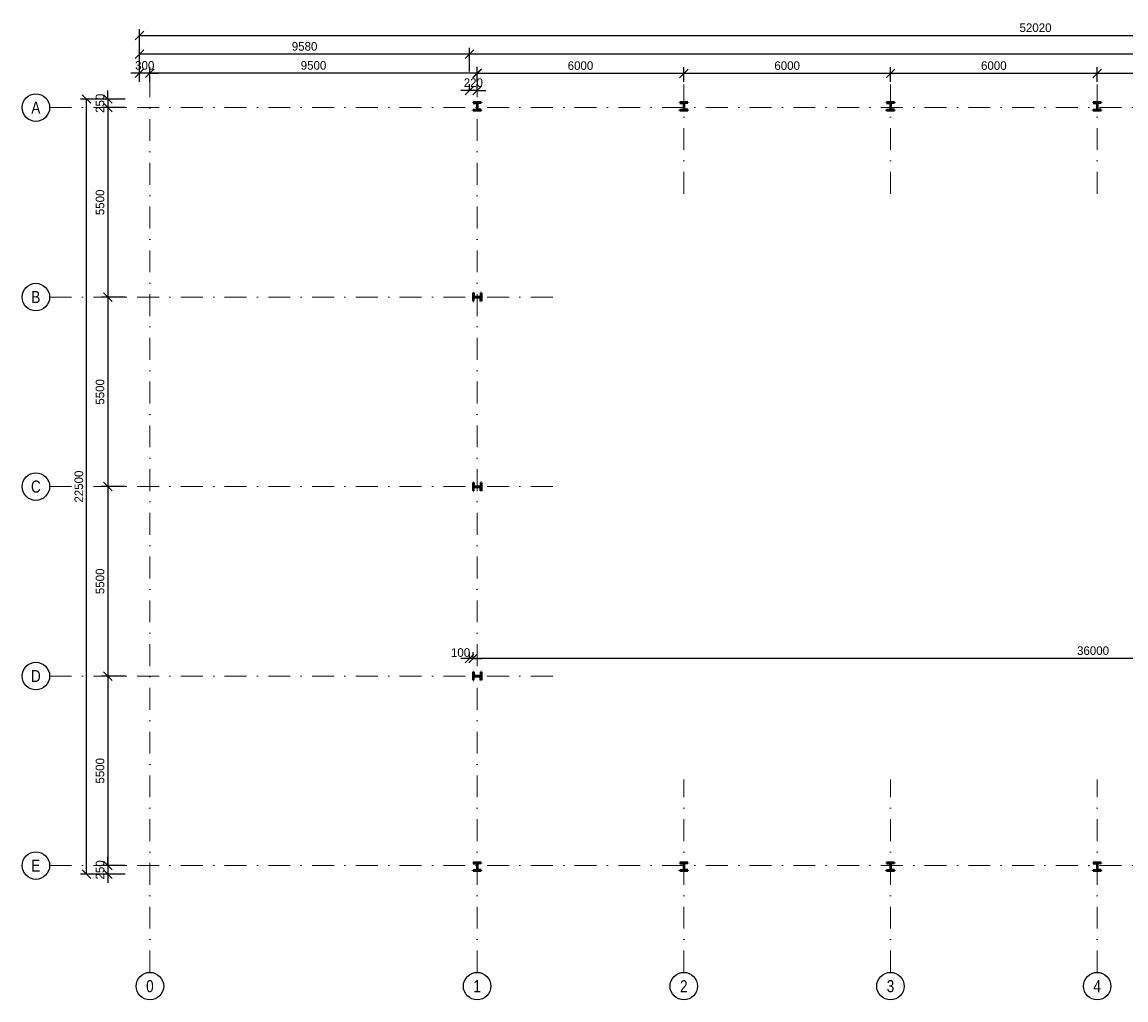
# Model space of a CAD drawing. Header units: millimetres. Extents: x -15255 to 382697, y -199968 to 116742.
# Tile 21 of 40: x 89044 to 121089, y 12300 to 40683. Entities that reach past the tile are written whole.
import ezdxf
from ezdxf.enums import TextEntityAlignment as Align

# ---------------------------------------------------------------- set-up
doc = ezdxf.new("R2010")
doc.units = ezdxf.units.MM
doc.header["$LTSCALE"] = 50
doc.linetypes.add('DASHDOT', pattern=[25.4, 12.7, -6.35, 0, -6.35])
for name, color, linetype, lineweight in [('CKKOTY', 3, 'Continuous', 25), ('CKRASTR', 1, 'DASHDOT', 18), ('CKRASTR_POPIS', 3, 'Continuous', 25), ('CSPROFILY_REZY', 4, 'Continuous', 50)]:
    doc.layers.add(name, color=color, linetype=linetype, lineweight=lineweight)
doc.styles.add('Arial', font='ARIAL.TTF', dxfattribs={"width": 0.8})
doc.dimstyles.new('CADKON', dxfattribs={"dimscale": 100, "dimtxt": 2.5, "dimasz": 2.5, "dimexe": 1.8, "dimexo": 5, "dimgap": 1, "dimtad": 1, "dimdec": 0, "dimrnd": 1, "dimtxsty": 'Standard', "dimblk1": 'OBLIQUE', "dimblk2": 'OBLIQUE', "dimsah": 1, "dimcen": 2.5, "dimclrd": 256, "dimadec": 1, "dimazin": 2, "dimtfac": 1, "dimtdec": 0, "dimtix": 1, "dimtmove": 2, "dimatfit": 3, "dimldrblk": 'OPEN30', "dimfxl": 0, "dimtolj": 1, "dimlwd": -1, "dimarcsym": 0})

# ---------------------------------------------------------------- blocks, each defined once
blk = doc.blocks.new('CK_S_EXT_HEAHEA240')
for p, q in [((-120, 115), (120, 115)), ((-120, 115), (-120, 103)), ((-120, 103), (-24.75, 103)), ((-3.75, -82), (-3.75, 82)), ((3.75, -82), (3.75, 82)), ((120, 103), (24.75, 103)), ((120, 115), (120, 103)), ((-120, -115), (-120, -103)), ((-120, -103), (-24.75, -103)), ((-120, -115), (120, -115)), ((120, -103), (24.75, -103)), ((120, -115), (120, -103))]:
    blk.add_line(p, q)
for centre, start, end in [((-24.75, 82), 0, 90), ((24.75, 82), 90, 180), ((-24.75, -82), 270, 0), ((24.75, -82), 180, 270)]:
    blk.add_arc(centre, 21, start, end)
blk = doc.blocks.new('_OBLIQUE')
at = {"color": 0, "linetype": 'ByBlock'}
blk.add_line((-0.5, -0.5), (0.5, 0.5), dxfattribs=at)
blk = doc.blocks.new('*D123')
at = {"layer": 'CKKOTY', "color": 0, "lineweight": -2}
for p, q in [((120255, 38950), (120255, 39373)), ((126255, 38950), (126255, 39373))]:
    blk.add_line(p, q, dxfattribs=at)
at = {"layer": 'CKKOTY'}
blk.add_line((126255, 39193), (120255, 39193), dxfattribs=at)
at = {"layer": 'Defpoints', "color": 0}
for p in [(120255, 39193), (120255, 38450), (126255, 38450)]:
    blk.add_point(p, dxfattribs=at)
at = {"layer": 'CKKOTY', "xscale": 250, "yscale": 250, "zscale": 250, "rotation": 180}
blk.add_blockref('_OBLIQUE', (120255, 39193), dxfattribs=at)
at = {"layer": 'CKKOTY', "xscale": 250, "yscale": 250, "zscale": 250}
blk.add_blockref('_OBLIQUE', (126255, 39193), dxfattribs=at)
at = {"layer": 'CKKOTY', "color": 0, "insert": (123255, 39418), "char_height": 250, "attachment_point": 5}
blk.add_mtext('\\A1;6000', dxfattribs=at)
blk = doc.blocks.new('_Open30')
at = {"color": 0, "lineweight": -2}
for p, q in [((-1, 0.27), (0, 0)), ((0, 0), (-1, -0.27)), ((0, 0), (-1, 0))]:
    blk.add_line(p, q, dxfattribs=at)
blk = doc.blocks.new('*D124')
at = {"layer": 'CKKOTY', "color": 0, "lineweight": -2}
for p, q in [((114255, 38950), (114255, 39373)), ((120255, 38950), (120255, 39373))]:
    blk.add_line(p, q, dxfattribs=at)
at = {"layer": 'CKKOTY'}
blk.add_line((120255, 39193), (114255, 39193), dxfattribs=at)
at = {"layer": 'Defpoints', "color": 0}
for p in [(114255, 39193), (114255, 38450), (120255, 38450)]:
    blk.add_point(p, dxfattribs=at)
at = {"layer": 'CKKOTY', "xscale": 250, "yscale": 250, "zscale": 250, "rotation": 180}
blk.add_blockref('_OBLIQUE', (114255, 39193), dxfattribs=at)
at = {"layer": 'CKKOTY', "xscale": 250, "yscale": 250, "zscale": 250}
blk.add_blockref('_OBLIQUE', (120255, 39193), dxfattribs=at)
at = {"layer": 'CKKOTY', "color": 0, "insert": (117255, 39418), "char_height": 250, "attachment_point": 5}
blk.add_mtext('\\A1;6000', dxfattribs=at)
blk = doc.blocks.new('*D125')
at = {"layer": 'CKKOTY', "color": 0, "lineweight": -2}
for p, q in [((108255, 38950), (108255, 39373)), ((114255, 38950), (114255, 39373))]:
    blk.add_line(p, q, dxfattribs=at)
at = {"layer": 'CKKOTY'}
blk.add_line((114255, 39193), (108255, 39193), dxfattribs=at)
at = {"layer": 'Defpoints', "color": 0}
for p in [(108255, 39193), (108255, 38450), (114255, 38450)]:
    blk.add_point(p, dxfattribs=at)
at = {"layer": 'CKKOTY', "xscale": 250, "yscale": 250, "zscale": 250, "rotation": 180}
blk.add_blockref('_OBLIQUE', (108255, 39193), dxfattribs=at)
at = {"layer": 'CKKOTY', "xscale": 250, "yscale": 250, "zscale": 250}
blk.add_blockref('_OBLIQUE', (114255, 39193), dxfattribs=at)
at = {"layer": 'CKKOTY', "color": 0, "insert": (111255, 39418), "char_height": 250, "attachment_point": 5}
blk.add_mtext('\\A1;6000', dxfattribs=at)
blk = doc.blocks.new('*D126')
at = {"layer": 'CKKOTY', "color": 0, "lineweight": -2}
for p, q in [((102255, 38950), (102255, 39373)), ((108255, 38950), (108255, 39373))]:
    blk.add_line(p, q, dxfattribs=at)
at = {"layer": 'CKKOTY'}
blk.add_line((108255, 39193), (102255, 39193), dxfattribs=at)
at = {"layer": 'Defpoints', "color": 0}
for p in [(102255, 39193), (102255, 38450), (108255, 38450)]:
    blk.add_point(p, dxfattribs=at)
at = {"layer": 'CKKOTY', "xscale": 250, "yscale": 250, "zscale": 250, "rotation": 180}
blk.add_blockref('_OBLIQUE', (102255, 39193), dxfattribs=at)
at = {"layer": 'CKKOTY', "xscale": 250, "yscale": 250, "zscale": 250}
blk.add_blockref('_OBLIQUE', (108255, 39193), dxfattribs=at)
at = {"layer": 'CKKOTY', "color": 0, "insert": (105255, 39418), "char_height": 250, "attachment_point": 5}
blk.add_mtext('\\A1;6000', dxfattribs=at)
blk = doc.blocks.new('*D127')
at = {"layer": 'CKKOTY', "color": 0, "lineweight": -2}
for p, q in [((92755, 38950), (92755, 39380)), ((102255, 38950), (102255, 39380))]:
    blk.add_line(p, q, dxfattribs=at)
at = {"layer": 'CKKOTY'}
blk.add_line((102255, 39200), (92755, 39200), dxfattribs=at)
at = {"layer": 'Defpoints', "color": 0}
for p in [(92755, 39200), (92755, 38450), (102255, 38450)]:
    blk.add_point(p, dxfattribs=at)
at = {"layer": 'CKKOTY', "xscale": 250, "yscale": 250, "zscale": 250, "rotation": 180}
blk.add_blockref('_OBLIQUE', (92755, 39200), dxfattribs=at)
at = {"layer": 'CKKOTY', "xscale": 250, "yscale": 250, "zscale": 250}
blk.add_blockref('_OBLIQUE', (102255, 39200), dxfattribs=at)
at = {"layer": 'CKKOTY', "color": 0, "insert": (97505, 39425), "char_height": 250, "attachment_point": 5}
blk.add_mtext('\\A1;9500', dxfattribs=at)
blk = doc.blocks.new('_Open90')
at = {"color": 0, "lineweight": -2}
for p, q in [((0, 0), (-1, 0)), ((-0.5, 0.5), (0, 0)), ((0, 0), (-0.5, -0.5))]:
    blk.add_line(p, q, dxfattribs=at)
blk = doc.blocks.new('*D128')
at = {"layer": 'CKKOTY'}
for p, q in [((92455, 39200), (92205, 39200)), ((92755, 39200), (92455, 39200)), ((92755, 39200), (93005, 39200))]:
    blk.add_line(p, q, dxfattribs=at)
at = {"layer": 'CKKOTY', "color": 0, "lineweight": -2}
for p, q in [((92455, 38950), (92455, 39380)), ((92755, 38950), (92755, 39380))]:
    blk.add_line(p, q, dxfattribs=at)
at = {"layer": 'Defpoints', "color": 0}
for p in [(92455, 39200), (92455, 38450), (92755, 38450)]:
    blk.add_point(p, dxfattribs=at)
at = {"layer": 'CKKOTY', "xscale": 250, "yscale": 250, "zscale": 250}
blk.add_blockref('_OBLIQUE', (92455, 39200), dxfattribs=at)
at = {"layer": 'CKKOTY', "xscale": 250, "yscale": 250, "zscale": 250, "rotation": 180}
blk.add_blockref('_OBLIQUE', (92755, 39200), dxfattribs=at)
at = {"layer": 'CKKOTY', "color": 0, "insert": (92605, 39425), "char_height": 250, "attachment_point": 5}
blk.add_mtext('\\A1;300', dxfattribs=at)
blk = doc.blocks.new('*D129')
at = {"layer": 'CKKOTY', "color": 0, "lineweight": -2}
for p, q in [((102035, 38699), (102035, 38879)), ((102255, 38699), (102255, 38879))]:
    blk.add_line(p, q, dxfattribs=at)
at = {"layer": 'CKKOTY'}
for p, q in [((102035, 38699), (101785, 38699)), ((102255, 38699), (102035, 38699)), ((102255, 38699), (102505, 38699))]:
    blk.add_line(p, q, dxfattribs=at)
at = {"layer": 'Defpoints', "color": 0}
for p in [(102035, 38699), (102035, 38450), (102255, 38450)]:
    blk.add_point(p, dxfattribs=at)
at = {"layer": 'CKKOTY', "xscale": 250, "yscale": 250, "zscale": 250}
blk.add_blockref('_OBLIQUE', (102035, 38699), dxfattribs=at)
at = {"layer": 'CKKOTY', "xscale": 250, "yscale": 250, "zscale": 250, "rotation": 180}
blk.add_blockref('_OBLIQUE', (102255, 38699), dxfattribs=at)
at = {"layer": 'CKKOTY', "color": 0, "insert": (102145, 38924), "char_height": 250, "attachment_point": 5}
blk.add_mtext('\\A1;220', dxfattribs=at)
blk = doc.blocks.new('*D130')
at = {"layer": 'CKKOTY', "color": 0, "lineweight": -2}
for p, q in [((92455, 39794), (92455, 40474)), ((144475, 39794), (144475, 40474))]:
    blk.add_line(p, q, dxfattribs=at)
at = {"layer": 'CKKOTY'}
blk.add_line((92455, 40294), (144475, 40294), dxfattribs=at)
at = {"layer": 'Defpoints', "color": 0}
for p in [(144475, 40294), (92455, 38450), (144475, 38450)]:
    blk.add_point(p, dxfattribs=at)
at = {"layer": 'CKKOTY', "xscale": 250, "yscale": 250, "zscale": 250, "rotation": 180}
blk.add_blockref('_OBLIQUE', (92455, 40294), dxfattribs=at)
at = {"layer": 'CKKOTY', "xscale": 250, "yscale": 250, "zscale": 250}
blk.add_blockref('_OBLIQUE', (144475, 40294), dxfattribs=at)
at = {"layer": 'CKKOTY', "color": 0, "insert": (118465, 40519), "char_height": 250, "attachment_point": 5}
blk.add_mtext('\\A1;52020', dxfattribs=at)
blk = doc.blocks.new('*D131')
at = {"layer": 'CKKOTY', "color": 0, "lineweight": -2}
for p, q in [((102035, 39253), (102035, 39933)), ((144475, 39253), (144475, 39933))]:
    blk.add_line(p, q, dxfattribs=at)
at = {"layer": 'CKKOTY'}
blk.add_line((144475, 39753), (102035, 39753), dxfattribs=at)
at = {"layer": 'Defpoints', "color": 0}
for p in [(102035, 39753), (102035, 38450), (144475, 38450)]:
    blk.add_point(p, dxfattribs=at)
at = {"layer": 'CKKOTY', "xscale": 250, "yscale": 250, "zscale": 250, "rotation": 180}
blk.add_blockref('_OBLIQUE', (102035, 39753), dxfattribs=at)
at = {"layer": 'CKKOTY', "xscale": 250, "yscale": 250, "zscale": 250}
blk.add_blockref('_OBLIQUE', (144475, 39753), dxfattribs=at)
at = {"layer": 'CKKOTY', "color": 0, "insert": (123255, 39978), "char_height": 250, "attachment_point": 5}
blk.add_mtext('\\A1;42440', dxfattribs=at)
blk = doc.blocks.new('*D132')
at = {"layer": 'CKKOTY', "color": 0, "lineweight": -2}
for p, q in [((92455, 39253), (92455, 39933)), ((102035, 39253), (102035, 39933))]:
    blk.add_line(p, q, dxfattribs=at)
at = {"layer": 'CKKOTY'}
blk.add_line((102035, 39753), (92455, 39753), dxfattribs=at)
at = {"layer": 'Defpoints', "color": 0}
for p in [(92455, 39753), (92455, 38450), (102035, 38450)]:
    blk.add_point(p, dxfattribs=at)
at = {"layer": 'CKKOTY', "xscale": 250, "yscale": 250, "zscale": 250, "rotation": 180}
blk.add_blockref('_OBLIQUE', (92455, 39753), dxfattribs=at)
at = {"layer": 'CKKOTY', "xscale": 250, "yscale": 250, "zscale": 250}
blk.add_blockref('_OBLIQUE', (102035, 39753), dxfattribs=at)
at = {"layer": 'CKKOTY', "color": 0, "insert": (97245, 39978), "char_height": 250, "attachment_point": 5}
blk.add_mtext('\\A1;9580', dxfattribs=at)
blk = doc.blocks.new('*D133')
at = {"layer": 'CKKOTY'}
for p, q in [((91532, 38450), (91532, 38700)), ((91532, 38450), (91532, 38200)), ((91532, 38200), (91532, 37950))]:
    blk.add_line(p, q, dxfattribs=at)
at = {"layer": 'CKKOTY', "color": 0, "lineweight": -2}
for p, q in [((92032, 38450), (91352, 38450)), ((92032, 38200), (91352, 38200))]:
    blk.add_line(p, q, dxfattribs=at)
at = {"layer": 'Defpoints', "color": 0}
for p in [(91532, 38200), (92783, 38450), (92783, 38200)]:
    blk.add_point(p, dxfattribs=at)
at = {"layer": 'CKKOTY', "xscale": 250, "yscale": 250, "zscale": 250}
for p, rotation in [((91532, 38450), 270), ((91532, 38200), 90)]:
    blk.add_blockref('_OBLIQUE', p, dxfattribs=dict(at, rotation=rotation))
at = {"layer": 'CKKOTY', "color": 0, "insert": (91307, 38325), "char_height": 250, "attachment_point": 5, "rotation": 90}
blk.add_mtext('\\A1;250', dxfattribs=at)
blk = doc.blocks.new('*D134')
at = {"layer": 'CKKOTY', "color": 0, "lineweight": -2}
for p, q in [((92032, 38200), (91352, 38200)), ((92032, 32700), (91352, 32700))]:
    blk.add_line(p, q, dxfattribs=at)
at = {"layer": 'CKKOTY'}
blk.add_line((91532, 38200), (91532, 32700), dxfattribs=at)
at = {"layer": 'Defpoints', "color": 0}
for p in [(92783, 38200), (91532, 32700), (92783, 32700)]:
    blk.add_point(p, dxfattribs=at)
at = {"layer": 'CKKOTY', "xscale": 250, "yscale": 250, "zscale": 250}
for p, rotation in [((91532, 38200), 90), ((91532, 32700), 270)]:
    blk.add_blockref('_OBLIQUE', p, dxfattribs=dict(at, rotation=rotation))
at = {"layer": 'CKKOTY', "color": 0, "insert": (91307, 35450), "char_height": 250, "attachment_point": 5, "rotation": 90}
blk.add_mtext('\\A1;5500', dxfattribs=at)
blk = doc.blocks.new('*D135')
at = {"layer": 'CKKOTY', "color": 0, "lineweight": -2}
for p, q in [((92032, 32700), (91352, 32700)), ((92032, 27200), (91352, 27200))]:
    blk.add_line(p, q, dxfattribs=at)
at = {"layer": 'CKKOTY'}
blk.add_line((91532, 32700), (91532, 27200), dxfattribs=at)
at = {"layer": 'Defpoints', "color": 0}
for p in [(92783, 32700), (91532, 27200), (92783, 27200)]:
    blk.add_point(p, dxfattribs=at)
at = {"layer": 'CKKOTY', "xscale": 250, "yscale": 250, "zscale": 250}
for p, rotation in [((91532, 32700), 90), ((91532, 27200), 270)]:
    blk.add_blockref('_OBLIQUE', p, dxfattribs=dict(at, rotation=rotation))
at = {"layer": 'CKKOTY', "color": 0, "insert": (91307, 29950), "char_height": 250, "attachment_point": 5, "rotation": 90}
blk.add_mtext('\\A1;5500', dxfattribs=at)
blk = doc.blocks.new('*D136')
at = {"layer": 'CKKOTY', "color": 0, "lineweight": -2}
for p, q in [((92032, 27200), (91352, 27200)), ((92032, 21700), (91352, 21700))]:
    blk.add_line(p, q, dxfattribs=at)
at = {"layer": 'CKKOTY'}
blk.add_line((91532, 27200), (91532, 21700), dxfattribs=at)
at = {"layer": 'Defpoints', "color": 0}
for p in [(92783, 27200), (91532, 21700), (92783, 21700)]:
    blk.add_point(p, dxfattribs=at)
at = {"layer": 'CKKOTY', "xscale": 250, "yscale": 250, "zscale": 250}
for p, rotation in [((91532, 27200), 90), ((91532, 21700), 270)]:
    blk.add_blockref('_OBLIQUE', p, dxfattribs=dict(at, rotation=rotation))
at = {"layer": 'CKKOTY', "color": 0, "insert": (91307, 24450), "char_height": 250, "attachment_point": 5, "rotation": 90}
blk.add_mtext('\\A1;5500', dxfattribs=at)
blk = doc.blocks.new('*D137')
at = {"layer": 'CKKOTY', "color": 0, "lineweight": -2}
for p, q in [((92032, 21700), (91352, 21700)), ((92032, 16200), (91352, 16200))]:
    blk.add_line(p, q, dxfattribs=at)
at = {"layer": 'CKKOTY'}
blk.add_line((91532, 21700), (91532, 16200), dxfattribs=at)
at = {"layer": 'Defpoints', "color": 0}
for p in [(92783, 21700), (91532, 16200), (92783, 16200)]:
    blk.add_point(p, dxfattribs=at)
at = {"layer": 'CKKOTY', "xscale": 250, "yscale": 250, "zscale": 250}
for p, rotation in [((91532, 21700), 90), ((91532, 16200), 270)]:
    blk.add_blockref('_OBLIQUE', p, dxfattribs=dict(at, rotation=rotation))
at = {"layer": 'CKKOTY', "color": 0, "insert": (91307, 18950), "char_height": 250, "attachment_point": 5, "rotation": 90}
blk.add_mtext('\\A1;5500', dxfattribs=at)
blk = doc.blocks.new('*D138')
at = {"layer": 'CKKOTY'}
for p, q in [((91532, 16200), (91532, 16450)), ((91532, 16200), (91532, 15950)), ((91532, 15950), (91532, 15700))]:
    blk.add_line(p, q, dxfattribs=at)
at = {"layer": 'CKKOTY', "color": 0, "lineweight": -2}
for p, q in [((92032, 16200), (91352, 16200)), ((92032, 15950), (91352, 15950))]:
    blk.add_line(p, q, dxfattribs=at)
at = {"layer": 'Defpoints', "color": 0}
for p in [(92783, 16200), (91532, 15950), (92783, 15950)]:
    blk.add_point(p, dxfattribs=at)
at = {"layer": 'CKKOTY', "xscale": 250, "yscale": 250, "zscale": 250}
for p, rotation in [((91532, 16200), 270), ((91532, 15950), 90)]:
    blk.add_blockref('_OBLIQUE', p, dxfattribs=dict(at, rotation=rotation))
at = {"layer": 'CKKOTY', "color": 0, "insert": (91307, 16075), "char_height": 250, "attachment_point": 5, "rotation": 90}
blk.add_mtext('\\A1;250', dxfattribs=at)
blk = doc.blocks.new('*D139')
at = {"layer": 'CKKOTY', "color": 0, "lineweight": -2}
for p, q in [((91418, 38450), (90738, 38450)), ((91418, 15950), (90738, 15950))]:
    blk.add_line(p, q, dxfattribs=at)
at = {"layer": 'CKKOTY'}
blk.add_line((90918, 15950), (90918, 38450), dxfattribs=at)
at = {"layer": 'Defpoints', "color": 0}
for p in [(90918, 38450), (92783, 38450), (92783, 15950)]:
    blk.add_point(p, dxfattribs=at)
at = {"layer": 'CKKOTY', "xscale": 250, "yscale": 250, "zscale": 250}
for p, rotation in [((90918, 38450), 90), ((90918, 15950), 270)]:
    blk.add_blockref('_OBLIQUE', p, dxfattribs=dict(at, rotation=rotation))
at = {"layer": 'CKKOTY', "color": 0, "insert": (90693, 27200), "char_height": 250, "attachment_point": 5, "rotation": 90}
blk.add_mtext('\\A1;22500', dxfattribs=at)
blk = doc.blocks.new('*D143')
at = {"layer": 'CKKOTY', "color": 0, "lineweight": -2}
for p, q in [((102135, 22212), (102135, 22392)), ((138135, 22212), (138135, 22392))]:
    blk.add_line(p, q, dxfattribs=at)
at = {"layer": 'CKKOTY'}
blk.add_line((138135, 22212), (102135, 22212), dxfattribs=at)
at = {"layer": 'Defpoints', "color": 0}
for p in [(102135, 22212), (102135, 21796), (138135, 21796)]:
    blk.add_point(p, dxfattribs=at)
at = {"layer": 'CKKOTY', "xscale": 250, "yscale": 250, "zscale": 250, "rotation": 180}
blk.add_blockref('_OBLIQUE', (102135, 22212), dxfattribs=at)
at = {"layer": 'CKKOTY', "xscale": 250, "yscale": 250, "zscale": 250}
blk.add_blockref('_OBLIQUE', (138135, 22212), dxfattribs=at)
at = {"layer": 'CKKOTY', "color": 0, "insert": (120135, 22437), "char_height": 250, "attachment_point": 5}
blk.add_mtext('\\A1;36000', dxfattribs=at)
blk = doc.blocks.new('*D144')
at = {"layer": 'CKKOTY'}
for p, q in [((102035, 22212), (101785, 22212)), ((102135, 22212), (102035, 22212)), ((102135, 22212), (102385, 22212))]:
    blk.add_line(p, q, dxfattribs=at)
at = {"layer": 'CKKOTY', "color": 0, "lineweight": -2}
for p, q in [((102035, 22200), (102035, 22392)), ((102135, 22212), (102135, 22392))]:
    blk.add_line(p, q, dxfattribs=at)
at = {"layer": 'Defpoints', "color": 0}
for p in [(102035, 22212), (102135, 21796), (102035, 21700)]:
    blk.add_point(p, dxfattribs=at)
at = {"layer": 'CKKOTY', "xscale": 250, "yscale": 250, "zscale": 250}
blk.add_blockref('_OBLIQUE', (102035, 22212), dxfattribs=at)
at = {"layer": 'CKKOTY', "xscale": 250, "yscale": 250, "zscale": 250, "rotation": 180}
blk.add_blockref('_OBLIQUE', (102135, 22212), dxfattribs=at)
at = {"layer": 'CKKOTY', "color": 0, "insert": (101773, 22382), "char_height": 250, "attachment_point": 5}
blk.add_mtext('\\A1;100', dxfattribs=at)

msp = doc.modelspace()

# ---------------------------------------------------------------- linework, layer by layer
at = {"layer": 'CKRASTR'}
for p, q in [((92754.6, 13100.4), (92754.6, 39200.4)), ((102254.6, 13100.4), (102254.6, 39200.4)), ((108254.6, 35700.4), (108254.6, 39200.4)), ((114254.6, 35700.4), (114254.6, 39200.4)), ((120254.6, 35700.4), (120254.6, 39200.4)), ((89843.9, 38200.4), (145254.6, 38200.4)), ((89843.9, 32700.4), (104761.5, 32700.4)), ((89843.9, 27200.4), (104761.5, 27200.4)), ((89843.9, 21700.4), (104761.5, 21700.4)), ((108254.6, 13100.4), (108254.6, 18700.4)), ((114254.6, 13100.4), (114254.6, 18700.4)), ((120254.6, 13100.4), (120254.6, 18700.4)), ((89843.9, 16200.4), (145254.6, 16200.4))]:
    msp.add_line(p, q, dxfattribs=at)
at = {"layer": 'CKRASTR_POPIS'}
for centre in [(89443.9, 38200.4), (89443.9, 32700.4), (89443.9, 27200.4), (89443.9, 21700.4), (89443.9, 16200.4), (92754.6, 12700.4), (102254.6, 12700.4), (108254.6, 12700.4), (114254.6, 12700.4), (120254.6, 12700.4)]:
    msp.add_circle(centre, 400, dxfattribs=at)

# ---------------------------------------------------------------- block references
at = {"layer": 'CSPROFILY_REZY'}
for p, rotation in [((102254.6, 38235.4), 180), ((108254.6, 38235.4), 180), ((114254.6, 38235.4), 180), ((120254.6, 38235.4), 180), ((102254.6, 32700.4), 270), ((102254.6, 27200.4), 270), ((102254.6, 21700.4), 270), ((102254.6, 16165.4), 180), ((108254.6, 16165.4), 180), ((114254.6, 16165.4), 180), ((120254.6, 16165.4), 180)]:
    msp.add_blockref('CK_S_EXT_HEAHEA240', p, dxfattribs=dict(at, rotation=rotation))

# ---------------------------------------------------------------- texts
at = {"layer": 'CKRASTR_POPIS', "style": 'Arial', "width": 0.8}
for s, p in [('A', (89443.9, 38200.4)), ('B', (89443.9, 32700.4)), ('C', (89443.9, 27200.4)), ('D', (89443.9, 21700.4)), ('E', (89443.9, 16200.4)), ('0', (92754.6, 12700.4)), ('1', (102254.6, 12700.4)), ('2', (108254.6, 12700.4)), ('3', (114254.6, 12700.4)), ('4', (120254.6, 12700.4))]:
    msp.add_text(s, height=350, dxfattribs=at).set_placement(p, align=Align.MIDDLE)

# ---------------------------------------------------------------- dimensions: what is measured, and where the dimension line sits
at = {"layer": 'CKKOTY'}
for base, p1, p2, override, picture, middle in [((144474.6, 40294.2), (92454.6, 38450.4), (144474.6, 38450.4), {"dimldrblk": 'Open90'}, '*D130', (118464.6, 40519.2)), ((92454.6, 39752.6), (102034.6, 38450.4), (92454.6, 38450.4), {"dimtmove": 2}, '*D132', (97244.6, 39977.6)), ((102034.6, 39752.6), (144474.6, 38450.4), (102034.6, 38450.4), {"dimldrblk": 'Open90'}, '*D131', (123254.6, 39977.6)), ((92454.6, 39200.4), (92754.6, 38450.4), (92454.6, 38450.4), {"dimtmove": 2}, '*D128', (92604.6, 39425.4)), ((92754.6, 39200.4), (102254.6, 38450.4), (92754.6, 38450.4), {"dimldrblk": 'Open90'}, '*D127', (97504.6, 39425.4)), ((102254.6, 39193.3), (108254.6, 38450.4), (102254.6, 38450.4), {"dimtmove": 2}, '*D126', (105254.6, 39418.3)), ((108254.6, 39193.3), (114254.6, 38450.4), (108254.6, 38450.4), {"dimtmove": 2}, '*D125', (111254.6, 39418.3)), ((114254.6, 39193.3), (120254.6, 38450.4), (114254.6, 38450.4), {"dimtmove": 2}, '*D124', (117254.6, 39418.3)), ((120254.6, 39193.3), (126254.6, 38450.4), (120254.6, 38450.4), {"dimtmove": 2}, '*D123', (123254.6, 39418.3)), ((102034.6, 38699.2), (102254.6, 38450.4), (102034.6, 38450.4), {"dimldrblk": 'Open90'}, '*D129', (102144.6, 38924.2)), ((102134.6, 22211.7), (138134.6, 21795.6), (102134.6, 21795.6), {"dimldrblk": 'Open90'}, '*D143', (120134.6, 22436.7))]:
    dim = msp.add_linear_dim(base=base, p1=p1, p2=p2, dimstyle='CADKON', override=override, dxfattribs=at)
    dim.commit()
    dim.dimension.update_dxf_attribs({"geometry": picture, "text_midpoint": middle})
for base, p1, p2, override, picture, middle in [((90917.8, 38450.4), (92783.3, 15950.4), (92783.3, 38450.4), {"dimldrblk": 'Open90'}, '*D139', (90692.8, 27200.4)), ((91532.4, 38200.4), (92783.3, 38450.4), (92783.3, 38200.4), {"dimldrblk": 'Open90'}, '*D133', (91307.4, 38325.4)), ((91532.4, 32700.4), (92783.3, 38200.4), (92783.3, 32700.4), {"dimtmove": 2}, '*D134', (91307.4, 35450.4)), ((91532.4, 27200.4), (92783.3, 32700.4), (92783.3, 27200.4), {"dimtmove": 2}, '*D135', (91307.4, 29950.4)), ((91532.4, 21700.4), (92783.3, 27200.4), (92783.3, 21700.4), {"dimtmove": 2}, '*D136', (91307.4, 24450.4)), ((91532.4, 16200.4), (92783.3, 21700.4), (92783.3, 16200.4), {"dimtmove": 2}, '*D137', (91307.4, 18950.4)), ((91532.4, 15950.4), (92783.3, 16200.4), (92783.3, 15950.4), {"dimtmove": 2}, '*D138', (91307.4, 16075.4))]:
    dim = msp.add_linear_dim(base=base, p1=p1, p2=p2, angle=90, dimstyle='CADKON', override=override, dxfattribs=at)
    dim.commit()
    dim.dimension.update_dxf_attribs({"geometry": picture, "text_midpoint": middle})
dim = msp.add_linear_dim(base=(102034.6, 22211.7), p1=(102134.6, 21795.6), p2=(102034.6, 21700.4), dimstyle='CADKON', override={"dimtmove": 2}, dxfattribs=at)
dim.commit()
dim.dimension.update_dxf_attribs({"geometry": '*D144', "text_midpoint": (101772.9, 22382.2), "dimtype": 160})

doc.saveas('drawing.dxf')
